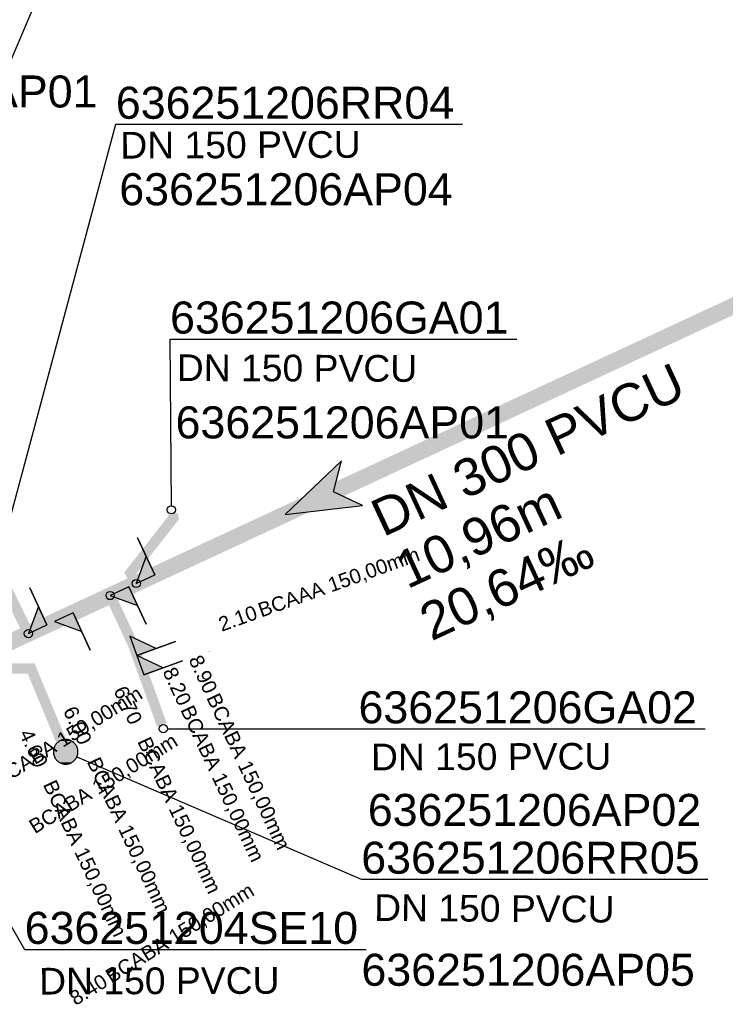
# Model space of a CAD drawing. Extents: x 356718 to 357658, y 5762241 to 5762615.
# Tile 19 of 157: x 356948 to 356965, y 5762361 to 5762386. Entities that reach past the tile are written whole.
import ezdxf
from ezdxf.enums import TextEntityAlignment as Align

# ---------------------------------------------------------------- set-up
doc = ezdxf.new("R2010")
doc.units = 0
doc.header["$MEASUREMENT"] = 0
doc.linetypes.add('AUSGEZOGEN', pattern=[0])
doc.linetypes.add('STRICHPUNKT', pattern=[5, 2, -1, 1, -1])
doc.layers.get('0').update_dxf_attribs({"linetype": 'AUSGEZOGEN'})
for name, color, linetype, true_color in [('111_00131_Symbol', 7, 'AUSGEZOGEN', 0x000000), ('114_00133_Schachtnummer', 7, 'AUSGEZOGEN', 0x000000), ('114_10392_Schachtnummer', 7, 'AUSGEZOGEN', 0x000000), ('121_10376_Haltungen_Mischwasser', 6, 'STRICHPUNKT', 0xff00ff), ('121_10399_Haltungen_Mischwasser', 6, 'STRICHPUNKT', 0xff00ff), ('123_00048_Fliessrichtungspfeil', 7, 'AUSGEZOGEN', 0x000000), ('124_10395_Standard1', 7, 'AUSGEZOGEN', 0x000000), ('124_10626_Standard__Laenge____1', 7, 'AUSGEZOGEN', 0x000000), ('141_10677_Stutzen__alle__aus_DW', 7, 'AUSGEZOGEN', 0x000000), ('141_10868_Stutzen__141_', 7, 'AUSGEZOGEN', 0x000000)]:
    doc.layers.add(name, color=color, linetype=linetype, true_color=true_color)
doc.styles.add('ARIAL', font='arial.ttf', dxfattribs={"height": 1.5})
doc.styles.get("Standard").update_dxf_attribs({"font": 'arial.ttf', "height": 1})

# ---------------------------------------------------------------- blocks, each defined once
blk = doc.blocks.new('RR')
at = {"color": 0, "linetype": 'AUSGEZOGEN'}
blk.add_lwpolyline([(0.3, 0), (0.3, 0.013), (0.299, 0.025), (0.298, 0.038), (0.296, 0.05), (0.293, 0.063), (0.29, 0.075), (0.287, 0.087), (0.283, 0.099), (0.279, 0.111), (0.274, 0.123), (0.268, 0.134), (0.262, 0.145), (0.256, 0.156), (0.249, 0.167), (0.242, 0.177), (0.234, 0.187), (0.226, 0.197), (0.218, 0.206), (0.209, 0.215), (0.199, 0.224), (0.19, 0.232), (0.18, 0.24), (0.17, 0.247), (0.159, 0.254), (0.148, 0.261), (0.137, 0.267), (0.126, 0.272), (0.114, 0.277), (0.102, 0.282), (0.09, 0.286), (0.078, 0.29), (0.066, 0.293), (0.053, 0.295), (0.041, 0.297), (0.028, 0.299), (0.016, 0.3), (0.003, 0.3), (-0.009, 0.3), (-0.022, 0.299), (-0.035, 0.298), (-0.047, 0.296), (-0.06, 0.294), (-0.072, 0.291), (-0.084, 0.288), (-0.096, 0.284), (-0.108, 0.28), (-0.12, 0.275), (-0.131, 0.27), (-0.143, 0.264), (-0.154, 0.258), (-0.164, 0.251), (-0.175, 0.244), (-0.185, 0.236), (-0.195, 0.228), (-0.204, 0.22), (-0.213, 0.211), (-0.222, 0.202), (-0.23, 0.192), (-0.238, 0.182), (-0.246, 0.172), (-0.253, 0.162), (-0.259, 0.151), (-0.265, 0.14), (-0.271, 0.129), (-0.276, 0.117), (-0.281, 0.105), (-0.285, 0.093), (-0.289, 0.081), (-0.292, 0.069), (-0.295, 0.057), (-0.297, 0.044), (-0.298, 0.032), (-0.299, 0.019), (-0.3, 0.006), (-0.3, -0.006), (-0.299, -0.019), (-0.298, -0.032), (-0.297, -0.044), (-0.295, -0.057), (-0.292, -0.069), (-0.289, -0.081), (-0.285, -0.093), (-0.281, -0.105), (-0.276, -0.117), (-0.271, -0.129), (-0.265, -0.14), (-0.259, -0.151), (-0.253, -0.162), (-0.246, -0.172), (-0.238, -0.182), (-0.23, -0.192), (-0.222, -0.202), (-0.213, -0.211), (-0.204, -0.22), (-0.195, -0.228), (-0.185, -0.236), (-0.175, -0.244), (-0.164, -0.251), (-0.154, -0.258), (-0.143, -0.264), (-0.131, -0.27), (-0.12, -0.275), (-0.108, -0.28), (-0.096, -0.284), (-0.084, -0.288), (-0.072, -0.291), (-0.06, -0.294), (-0.047, -0.296), (-0.035, -0.298), (-0.022, -0.299), (-0.009, -0.3), (0.003, -0.3), (0.016, -0.3), (0.028, -0.299), (0.041, -0.297), (0.053, -0.295), (0.066, -0.293), (0.078, -0.29), (0.09, -0.286), (0.102, -0.282), (0.114, -0.277), (0.126, -0.272), (0.137, -0.267), (0.148, -0.261), (0.159, -0.254), (0.17, -0.247), (0.18, -0.24), (0.19, -0.232), (0.199, -0.224), (0.209, -0.215), (0.218, -0.206), (0.226, -0.197), (0.234, -0.187), (0.242, -0.177), (0.249, -0.167), (0.256, -0.156), (0.262, -0.145), (0.268, -0.134), (0.274, -0.123), (0.279, -0.111), (0.283, -0.099), (0.287, -0.087), (0.29, -0.075), (0.293, -0.063), (0.296, -0.05), (0.298, -0.038), (0.299, -0.025), (0.3, -0.013), (0.3, 0), (0.3, 0)], close=True, dxfattribs=at)
blk.add_lwpolyline([(0.3, 0), (0.3, 0.013), (0.299, 0.025), (0.298, 0.038), (0.296, 0.05), (0.293, 0.063), (0.29, 0.075), (0.287, 0.087), (0.283, 0.099), (0.279, 0.111), (0.274, 0.123), (0.268, 0.134), (0.262, 0.145), (0.256, 0.156), (0.249, 0.167), (0.242, 0.177), (0.234, 0.187), (0.226, 0.197), (0.218, 0.206), (0.209, 0.215), (0.199, 0.224), (0.19, 0.232), (0.18, 0.24), (0.17, 0.247), (0.159, 0.254), (0.148, 0.261), (0.137, 0.267), (0.126, 0.272), (0.114, 0.277), (0.102, 0.282), (0.09, 0.286), (0.078, 0.29), (0.066, 0.293), (0.053, 0.295), (0.041, 0.297), (0.028, 0.299), (0.016, 0.3), (0.003, 0.3), (-0.009, 0.3), (-0.022, 0.299), (-0.035, 0.298), (-0.047, 0.296), (-0.06, 0.294), (-0.072, 0.291), (-0.084, 0.288), (-0.096, 0.284), (-0.108, 0.28), (-0.12, 0.275), (-0.131, 0.27), (-0.143, 0.264), (-0.154, 0.258), (-0.164, 0.251), (-0.175, 0.244), (-0.185, 0.236), (-0.195, 0.228), (-0.204, 0.22), (-0.213, 0.211), (-0.222, 0.202), (-0.23, 0.192), (-0.238, 0.182), (-0.246, 0.172), (-0.253, 0.162), (-0.259, 0.151), (-0.265, 0.14), (-0.271, 0.129), (-0.276, 0.117), (-0.281, 0.105), (-0.285, 0.093), (-0.289, 0.081), (-0.292, 0.069), (-0.295, 0.057), (-0.297, 0.044), (-0.298, 0.032), (-0.299, 0.019), (-0.3, 0.006), (-0.3, -0.006), (-0.299, -0.019), (-0.298, -0.032), (-0.297, -0.044), (-0.295, -0.057), (-0.292, -0.069), (-0.289, -0.081), (-0.285, -0.093), (-0.281, -0.105), (-0.276, -0.117), (-0.271, -0.129), (-0.265, -0.14), (-0.259, -0.151), (-0.253, -0.162), (-0.246, -0.172), (-0.238, -0.182), (-0.23, -0.192), (-0.222, -0.202), (-0.213, -0.211), (-0.204, -0.22), (-0.195, -0.228), (-0.185, -0.236), (-0.175, -0.244), (-0.164, -0.251), (-0.154, -0.258), (-0.143, -0.264), (-0.131, -0.27), (-0.12, -0.275), (-0.108, -0.28), (-0.096, -0.284), (-0.084, -0.288), (-0.072, -0.291), (-0.06, -0.294), (-0.047, -0.296), (-0.035, -0.298), (-0.022, -0.299), (-0.009, -0.3), (0.003, -0.3), (0.016, -0.3), (0.028, -0.299), (0.041, -0.297), (0.053, -0.295), (0.066, -0.293), (0.078, -0.29), (0.09, -0.286), (0.102, -0.282), (0.114, -0.277), (0.126, -0.272), (0.137, -0.267), (0.148, -0.261), (0.159, -0.254), (0.17, -0.247), (0.18, -0.24), (0.19, -0.232), (0.199, -0.224), (0.209, -0.215), (0.218, -0.206), (0.226, -0.197), (0.234, -0.187), (0.242, -0.177), (0.249, -0.167), (0.256, -0.156), (0.262, -0.145), (0.268, -0.134), (0.274, -0.123), (0.279, -0.111), (0.283, -0.099), (0.287, -0.087), (0.29, -0.075), (0.293, -0.063), (0.296, -0.05), (0.298, -0.038), (0.299, -0.025), (0.3, -0.013), (0.3, 0), (0.3, 0)], close=True, dxfattribs=at)
at = {"color": 0}
for points in [[(-0.18, 0.24), (0.18, 0.24), (-0.175, 0.244)], [(-0.18, 0.24), (0.18, 0.24), (-0.175, 0.244)], [(-0.175, 0.244), (0.175, 0.244), (-0.169, 0.247)], [(-0.175, 0.244), (0.175, 0.244), (-0.169, 0.247)], [(0.18, 0.24), (-0.175, 0.244), (0.175, 0.244)], [(0.18, 0.24), (-0.175, 0.244), (0.175, 0.244)], [(-0.169, 0.247), (0.17, 0.247), (-0.164, 0.251)], [(-0.169, 0.247), (0.17, 0.247), (-0.164, 0.251)], [(0.175, 0.244), (-0.169, 0.247), (0.17, 0.247)], [(0.175, 0.244), (-0.169, 0.247), (0.17, 0.247)], [(-0.164, 0.251), (0.164, 0.251), (-0.159, 0.254)], [(-0.164, 0.251), (0.164, 0.251), (-0.159, 0.254)], [(0.17, 0.247), (-0.164, 0.251), (0.164, 0.251)], [(0.17, 0.247), (-0.164, 0.251), (0.164, 0.251)], [(-0.159, 0.254), (0.159, 0.254), (-0.154, 0.258)], [(-0.159, 0.254), (0.159, 0.254), (-0.154, 0.258)], [(0.164, 0.251), (-0.159, 0.254), (0.159, 0.254)], [(0.164, 0.251), (-0.159, 0.254), (0.159, 0.254)], [(-0.154, 0.258), (0.154, 0.258), (-0.148, 0.261)], [(-0.154, 0.258), (0.154, 0.258), (-0.148, 0.261)], [(0.159, 0.254), (-0.154, 0.258), (0.154, 0.258)], [(0.159, 0.254), (-0.154, 0.258), (0.154, 0.258)], [(-0.148, 0.261), (0.148, 0.261), (-0.143, 0.264)], [(-0.148, 0.261), (0.148, 0.261), (-0.143, 0.264)], [(0.154, 0.258), (-0.148, 0.261), (0.148, 0.261)], [(0.154, 0.258), (-0.148, 0.261), (0.148, 0.261)], [(-0.143, 0.264), (0.142, 0.264), (-0.137, 0.267)], [(-0.143, 0.264), (0.142, 0.264), (-0.137, 0.267)], [(0.148, 0.261), (-0.143, 0.264), (0.142, 0.264)], [(0.148, 0.261), (-0.143, 0.264), (0.142, 0.264)], [(-0.137, 0.267), (0.137, 0.267), (-0.131, 0.27)], [(-0.137, 0.267), (0.137, 0.267), (-0.131, 0.27)], [(0.142, 0.264), (-0.137, 0.267), (0.137, 0.267)], [(0.142, 0.264), (-0.137, 0.267), (0.137, 0.267)], [(-0.131, 0.27), (0.131, 0.27), (-0.126, 0.272)], [(-0.131, 0.27), (0.131, 0.27), (-0.126, 0.272)], [(0.137, 0.267), (-0.131, 0.27), (0.131, 0.27)], [(0.137, 0.267), (-0.131, 0.27), (0.131, 0.27)], [(-0.126, 0.272), (0.126, 0.272), (-0.12, 0.275)], [(-0.126, 0.272), (0.126, 0.272), (-0.12, 0.275)], [(0.131, 0.27), (-0.126, 0.272), (0.126, 0.272)], [(0.131, 0.27), (-0.126, 0.272), (0.126, 0.272)], [(-0.12, 0.275), (0.12, 0.275), (-0.114, 0.277)], [(-0.12, 0.275), (0.12, 0.275), (-0.114, 0.277)], [(0.126, 0.272), (-0.12, 0.275), (0.12, 0.275)], [(0.126, 0.272), (-0.12, 0.275), (0.12, 0.275)], [(-0.114, 0.277), (0.114, 0.277), (-0.108, 0.28)], [(-0.114, 0.277), (0.114, 0.277), (-0.108, 0.28)], [(0.12, 0.275), (-0.114, 0.277), (0.114, 0.277)], [(0.12, 0.275), (-0.114, 0.277), (0.114, 0.277)], [(-0.108, 0.28), (0.108, 0.28), (-0.102, 0.282)], [(-0.108, 0.28), (0.108, 0.28), (-0.102, 0.282)], [(0.114, 0.277), (-0.108, 0.28), (0.108, 0.28)], [(0.114, 0.277), (-0.108, 0.28), (0.108, 0.28)], [(-0.102, 0.282), (0.102, 0.282), (-0.096, 0.284)], [(-0.102, 0.282), (0.102, 0.282), (-0.096, 0.284)], [(0.108, 0.28), (-0.102, 0.282), (0.102, 0.282)], [(0.108, 0.28), (-0.102, 0.282), (0.102, 0.282)], [(-0.096, 0.284), (0.096, 0.284), (-0.09, 0.286)], [(-0.096, 0.284), (0.096, 0.284), (-0.09, 0.286)], [(0.102, 0.282), (-0.096, 0.284), (0.096, 0.284)], [(0.102, 0.282), (-0.096, 0.284), (0.096, 0.284)], [(-0.09, 0.286), (0.09, 0.286), (-0.084, 0.288)], [(-0.09, 0.286), (0.09, 0.286), (-0.084, 0.288)], [(0.096, 0.284), (-0.09, 0.286), (0.09, 0.286)], [(0.096, 0.284), (-0.09, 0.286), (0.09, 0.286)], [(-0.084, 0.288), (0.084, 0.288), (-0.078, 0.29)], [(-0.084, 0.288), (0.084, 0.288), (-0.078, 0.29)], [(0.09, 0.286), (-0.084, 0.288), (0.084, 0.288)], [(0.09, 0.286), (-0.084, 0.288), (0.084, 0.288)], [(-0.078, 0.29), (0.078, 0.29), (-0.072, 0.291)], [(-0.078, 0.29), (0.078, 0.29), (-0.072, 0.291)], [(0.084, 0.288), (-0.078, 0.29), (0.078, 0.29)], [(0.084, 0.288), (-0.078, 0.29), (0.078, 0.29)], [(-0.072, 0.291), (0.072, 0.291), (-0.066, 0.293)], [(-0.072, 0.291), (0.072, 0.291), (-0.066, 0.293)], [(0.078, 0.29), (-0.072, 0.291), (0.072, 0.291)], [(0.078, 0.29), (-0.072, 0.291), (0.072, 0.291)], [(-0.066, 0.293), (0.066, 0.293), (-0.06, 0.294)], [(-0.066, 0.293), (0.066, 0.293), (-0.06, 0.294)], [(0.072, 0.291), (-0.066, 0.293), (0.066, 0.293)], [(0.072, 0.291), (-0.066, 0.293), (0.066, 0.293)], [(-0.06, 0.294), (0.059, 0.294), (-0.053, 0.295)], [(-0.06, 0.294), (0.059, 0.294), (-0.053, 0.295)], [(0.066, 0.293), (-0.06, 0.294), (0.059, 0.294)], [(0.066, 0.293), (-0.06, 0.294), (0.059, 0.294)], [(-0.053, 0.295), (0.053, 0.295), (-0.047, 0.296)], [(-0.053, 0.295), (0.053, 0.295), (-0.047, 0.296)], [(0.059, 0.294), (-0.053, 0.295), (0.053, 0.295)], [(0.059, 0.294), (-0.053, 0.295), (0.053, 0.295)], [(-0.047, 0.296), (0.047, 0.296), (-0.04, 0.297)], [(-0.047, 0.296), (0.047, 0.296), (-0.04, 0.297)], [(0.053, 0.295), (-0.047, 0.296), (0.047, 0.296)], [(0.053, 0.295), (-0.047, 0.296), (0.047, 0.296)], [(-0.04, 0.297), (0.041, 0.297), (-0.035, 0.298)], [(-0.04, 0.297), (0.041, 0.297), (-0.035, 0.298)], [(0.047, 0.296), (-0.04, 0.297), (0.041, 0.297)], [(0.047, 0.296), (-0.04, 0.297), (0.041, 0.297)], [(-0.035, 0.298), (0.034, 0.298), (-0.028, 0.299)], [(-0.035, 0.298), (0.034, 0.298), (-0.028, 0.299)], [(0.041, 0.297), (-0.035, 0.298), (0.034, 0.298)], [(0.041, 0.297), (-0.035, 0.298), (0.034, 0.298)], [(0.034, 0.298), (-0.028, 0.299), (0.028, 0.299)], [(-0.028, 0.299), (0.028, 0.299), (-0.022, 0.299)], [(0.034, 0.298), (-0.028, 0.299), (0.028, 0.299)], [(-0.028, 0.299), (0.028, 0.299), (-0.022, 0.299)], [(-0.022, 0.299), (0.021, 0.299), (-0.015, 0.3)], [(-0.022, 0.299), (0.021, 0.299), (-0.015, 0.3)], [(0.028, 0.299), (-0.022, 0.299), (0.021, 0.299)], [(0.028, 0.299), (-0.022, 0.299), (0.021, 0.299)], [(0.021, 0.299), (-0.015, 0.3), (0.016, 0.3)], [(-0.015, 0.3), (0.016, 0.3), (-0.009, 0.3)], [(0.021, 0.299), (-0.015, 0.3), (0.016, 0.3)], [(-0.015, 0.3), (0.016, 0.3), (-0.009, 0.3)], [(0.016, 0.3), (-0.009, 0.3), (0.007, 0.3)], [(-0.009, 0.3), (0.007, 0.3), (0.003, 0.3)], [(0.016, 0.3), (-0.009, 0.3), (0.007, 0.3)], [(-0.009, 0.3), (0.007, 0.3), (0.003, 0.3)], [(-0.3, 0.013), (0.3, 0.013), (-0.299, 0.019)], [(-0.3, 0.013), (0.3, 0.013), (-0.299, 0.019)], [(-0.3, 0.006), (0.3, 0.006), (-0.3, 0.013)], [(0.3, 0.006), (-0.3, 0.013), (0.3, 0.013)], [(-0.3, 0.006), (0.3, 0.006), (-0.3, 0.013)], [(0.3, 0.006), (-0.3, 0.013), (0.3, 0.013)], [(-0.3, 0), (0.3, 0), (-0.3, 0.006)], [(0.3, 0), (-0.3, 0.006), (0.3, 0.006)], [(-0.3, 0), (0.3, 0), (-0.3, 0.006)], [(0.3, 0), (-0.3, 0.006), (0.3, 0.006)], [(0.3, -0.006), (-0.3, -0.006), (0.3, 0)], [(-0.3, -0.006), (0.3, 0), (-0.3, 0)], [(0.3, -0.006), (-0.3, -0.006), (0.3, 0)], [(-0.3, -0.006), (0.3, 0), (-0.3, 0)], [(-0.299, 0.025), (0.299, 0.025), (-0.298, 0.032)], [(-0.299, 0.025), (0.299, 0.025), (-0.298, 0.032)], [(-0.299, 0.019), (0.299, 0.019), (-0.299, 0.025)], [(0.299, 0.019), (-0.299, 0.025), (0.299, 0.025)], [(-0.299, 0.019), (0.299, 0.019), (-0.299, 0.025)], [(0.299, 0.019), (-0.299, 0.025), (0.299, 0.025)], [(0.3, 0.013), (-0.299, 0.019), (0.299, 0.019)], [(0.3, 0.013), (-0.299, 0.019), (0.299, 0.019)], [(-0.298, 0.038), (0.298, 0.038), (-0.297, 0.044)], [(-0.298, 0.038), (0.298, 0.038), (-0.297, 0.044)], [(-0.298, 0.032), (0.298, 0.032), (-0.298, 0.038)], [(0.298, 0.032), (-0.298, 0.038), (0.298, 0.038)], [(-0.298, 0.032), (0.298, 0.032), (-0.298, 0.038)], [(0.298, 0.032), (-0.298, 0.038), (0.298, 0.038)], [(0.299, 0.025), (-0.298, 0.032), (0.298, 0.032)], [(0.299, 0.025), (-0.298, 0.032), (0.298, 0.032)], [(-0.297, 0.044), (0.297, 0.044), (-0.296, 0.05)], [(-0.297, 0.044), (0.297, 0.044), (-0.296, 0.05)], [(0.298, 0.038), (-0.297, 0.044), (0.297, 0.044)], [(0.298, 0.038), (-0.297, 0.044), (0.297, 0.044)], [(-0.296, 0.05), (0.296, 0.05), (-0.295, 0.057)], [(-0.296, 0.05), (0.296, 0.05), (-0.295, 0.057)], [(0.297, 0.044), (-0.296, 0.05), (0.296, 0.05)], [(0.297, 0.044), (-0.296, 0.05), (0.296, 0.05)], [(-0.295, 0.057), (0.295, 0.057), (-0.293, 0.063)], [(-0.295, 0.057), (0.295, 0.057), (-0.293, 0.063)], [(0.296, 0.05), (-0.295, 0.057), (0.295, 0.057)], [(0.296, 0.05), (-0.295, 0.057), (0.295, 0.057)], [(-0.293, 0.063), (0.293, 0.063), (-0.292, 0.069)], [(-0.293, 0.063), (0.293, 0.063), (-0.292, 0.069)], [(0.295, 0.057), (-0.293, 0.063), (0.293, 0.063)], [(0.295, 0.057), (-0.293, 0.063), (0.293, 0.063)], [(-0.292, 0.069), (0.292, 0.069), (-0.29, 0.075)], [(-0.292, 0.069), (0.292, 0.069), (-0.29, 0.075)], [(0.293, 0.063), (-0.292, 0.069), (0.292, 0.069)], [(0.293, 0.063), (-0.292, 0.069), (0.292, 0.069)], [(-0.29, 0.075), (0.29, 0.075), (-0.289, 0.081)], [(-0.29, 0.075), (0.29, 0.075), (-0.289, 0.081)], [(0.292, 0.069), (-0.29, 0.075), (0.29, 0.075)], [(0.292, 0.069), (-0.29, 0.075), (0.29, 0.075)], [(-0.289, 0.081), (0.289, 0.081), (-0.287, 0.087)], [(-0.289, 0.081), (0.289, 0.081), (-0.287, 0.087)], [(0.29, 0.075), (-0.289, 0.081), (0.289, 0.081)], [(0.29, 0.075), (-0.289, 0.081), (0.289, 0.081)], [(-0.287, 0.087), (0.287, 0.087), (-0.285, 0.093)], [(-0.287, 0.087), (0.287, 0.087), (-0.285, 0.093)], [(0.289, 0.081), (-0.287, 0.087), (0.287, 0.087)], [(0.289, 0.081), (-0.287, 0.087), (0.287, 0.087)], [(-0.285, 0.093), (0.285, 0.093), (-0.283, 0.099)], [(-0.285, 0.093), (0.285, 0.093), (-0.283, 0.099)], [(0.287, 0.087), (-0.285, 0.093), (0.285, 0.093)], [(0.287, 0.087), (-0.285, 0.093), (0.285, 0.093)], [(-0.283, 0.099), (0.283, 0.099), (-0.281, 0.105)], [(-0.283, 0.099), (0.283, 0.099), (-0.281, 0.105)], [(0.285, 0.093), (-0.283, 0.099), (0.283, 0.099)], [(0.285, 0.093), (-0.283, 0.099), (0.283, 0.099)], [(-0.281, 0.105), (0.281, 0.105), (-0.279, 0.111)], [(-0.281, 0.105), (0.281, 0.105), (-0.279, 0.111)], [(0.283, 0.099), (-0.281, 0.105), (0.281, 0.105)], [(0.283, 0.099), (-0.281, 0.105), (0.281, 0.105)], [(-0.279, 0.111), (0.279, 0.111), (-0.276, 0.117)], [(-0.279, 0.111), (0.279, 0.111), (-0.276, 0.117)], [(0.281, 0.105), (-0.279, 0.111), (0.279, 0.111)], [(0.281, 0.105), (-0.279, 0.111), (0.279, 0.111)], [(-0.276, 0.117), (0.276, 0.117), (-0.274, 0.123)], [(-0.276, 0.117), (0.276, 0.117), (-0.274, 0.123)], [(0.279, 0.111), (-0.276, 0.117), (0.276, 0.117)], [(0.279, 0.111), (-0.276, 0.117), (0.276, 0.117)], [(-0.274, 0.123), (0.274, 0.123), (-0.271, 0.129)], [(-0.274, 0.123), (0.274, 0.123), (-0.271, 0.129)], [(0.276, 0.117), (-0.274, 0.123), (0.274, 0.123)], [(0.276, 0.117), (-0.274, 0.123), (0.274, 0.123)], [(-0.271, 0.129), (0.271, 0.129), (-0.268, 0.134)], [(-0.271, 0.129), (0.271, 0.129), (-0.268, 0.134)], [(0.274, 0.123), (-0.271, 0.129), (0.271, 0.129)], [(0.274, 0.123), (-0.271, 0.129), (0.271, 0.129)], [(-0.268, 0.134), (0.268, 0.134), (-0.265, 0.14)], [(-0.268, 0.134), (0.268, 0.134), (-0.265, 0.14)], [(0.271, 0.129), (-0.268, 0.134), (0.268, 0.134)], [(0.271, 0.129), (-0.268, 0.134), (0.268, 0.134)], [(-0.265, 0.14), (0.265, 0.14), (-0.262, 0.145)], [(-0.265, 0.14), (0.265, 0.14), (-0.262, 0.145)], [(0.268, 0.134), (-0.265, 0.14), (0.265, 0.14)], [(0.268, 0.134), (-0.265, 0.14), (0.265, 0.14)], [(-0.262, 0.145), (0.262, 0.145), (-0.259, 0.151)], [(-0.262, 0.145), (0.262, 0.145), (-0.259, 0.151)], [(0.265, 0.14), (-0.262, 0.145), (0.262, 0.145)], [(0.265, 0.14), (-0.262, 0.145), (0.262, 0.145)], [(-0.259, 0.151), (0.259, 0.151), (-0.256, 0.156)], [(-0.259, 0.151), (0.259, 0.151), (-0.256, 0.156)], [(0.262, 0.145), (-0.259, 0.151), (0.259, 0.151)], [(0.262, 0.145), (-0.259, 0.151), (0.259, 0.151)], [(-0.256, 0.156), (0.256, 0.156), (-0.253, 0.162)], [(-0.256, 0.156), (0.256, 0.156), (-0.253, 0.162)], [(0.259, 0.151), (-0.256, 0.156), (0.256, 0.156)], [(0.259, 0.151), (-0.256, 0.156), (0.256, 0.156)], [(-0.253, 0.162), (0.253, 0.162), (-0.249, 0.167)], [(-0.253, 0.162), (0.253, 0.162), (-0.249, 0.167)], [(0.256, 0.156), (-0.253, 0.162), (0.253, 0.162)], [(0.256, 0.156), (-0.253, 0.162), (0.253, 0.162)], [(-0.249, 0.167), (0.249, 0.167), (-0.246, 0.172)], [(-0.249, 0.167), (0.249, 0.167), (-0.246, 0.172)], [(0.253, 0.162), (-0.249, 0.167), (0.249, 0.167)], [(0.253, 0.162), (-0.249, 0.167), (0.249, 0.167)], [(-0.246, 0.172), (0.246, 0.172), (-0.242, 0.177)], [(-0.246, 0.172), (0.246, 0.172), (-0.242, 0.177)], [(0.249, 0.167), (-0.246, 0.172), (0.246, 0.172)], [(0.249, 0.167), (-0.246, 0.172), (0.246, 0.172)], [(-0.242, 0.177), (0.242, 0.177), (-0.238, 0.182)], [(-0.242, 0.177), (0.242, 0.177), (-0.238, 0.182)], [(0.246, 0.172), (-0.242, 0.177), (0.242, 0.177)], [(0.246, 0.172), (-0.242, 0.177), (0.242, 0.177)], [(-0.238, 0.182), (0.238, 0.182), (-0.234, 0.187)], [(-0.238, 0.182), (0.238, 0.182), (-0.234, 0.187)], [(0.242, 0.177), (-0.238, 0.182), (0.238, 0.182)], [(0.242, 0.177), (-0.238, 0.182), (0.238, 0.182)], [(-0.234, 0.187), (0.234, 0.187), (-0.23, 0.192)], [(-0.234, 0.187), (0.234, 0.187), (-0.23, 0.192)], [(0.238, 0.182), (-0.234, 0.187), (0.234, 0.187)], [(0.238, 0.182), (-0.234, 0.187), (0.234, 0.187)], [(-0.23, 0.192), (0.23, 0.192), (-0.226, 0.197)], [(-0.23, 0.192), (0.23, 0.192), (-0.226, 0.197)], [(0.234, 0.187), (-0.23, 0.192), (0.23, 0.192)], [(0.234, 0.187), (-0.23, 0.192), (0.23, 0.192)], [(-0.226, 0.197), (0.226, 0.197), (-0.222, 0.202)], [(-0.226, 0.197), (0.226, 0.197), (-0.222, 0.202)], [(0.23, 0.192), (-0.226, 0.197), (0.226, 0.197)], [(0.23, 0.192), (-0.226, 0.197), (0.226, 0.197)], [(-0.222, 0.202), (0.222, 0.202), (-0.218, 0.206)], [(-0.222, 0.202), (0.222, 0.202), (-0.218, 0.206)], [(0.226, 0.197), (-0.222, 0.202), (0.222, 0.202)], [(0.226, 0.197), (-0.222, 0.202), (0.222, 0.202)], [(-0.218, 0.206), (0.218, 0.206), (-0.213, 0.211)], [(-0.218, 0.206), (0.218, 0.206), (-0.213, 0.211)], [(0.222, 0.202), (-0.218, 0.206), (0.218, 0.206)], [(0.222, 0.202), (-0.218, 0.206), (0.218, 0.206)], [(-0.213, 0.211), (0.213, 0.211), (-0.209, 0.215)], [(-0.213, 0.211), (0.213, 0.211), (-0.209, 0.215)], [(0.218, 0.206), (-0.213, 0.211), (0.213, 0.211)], [(0.218, 0.206), (-0.213, 0.211), (0.213, 0.211)], [(-0.209, 0.215), (0.209, 0.215), (-0.204, 0.22)], [(-0.209, 0.215), (0.209, 0.215), (-0.204, 0.22)], [(0.213, 0.211), (-0.209, 0.215), (0.209, 0.215)], [(0.213, 0.211), (-0.209, 0.215), (0.209, 0.215)], [(-0.204, 0.22), (0.204, 0.22), (-0.199, 0.224)], [(-0.204, 0.22), (0.204, 0.22), (-0.199, 0.224)], [(0.209, 0.215), (-0.204, 0.22), (0.204, 0.22)], [(0.209, 0.215), (-0.204, 0.22), (0.204, 0.22)], [(-0.199, 0.224), (0.199, 0.224), (-0.195, 0.228)], [(-0.199, 0.224), (0.199, 0.224), (-0.195, 0.228)], [(0.204, 0.22), (-0.199, 0.224), (0.199, 0.224)], [(0.204, 0.22), (-0.199, 0.224), (0.199, 0.224)], [(-0.195, 0.228), (0.195, 0.228), (-0.19, 0.232)], [(-0.195, 0.228), (0.195, 0.228), (-0.19, 0.232)], [(0.199, 0.224), (-0.195, 0.228), (0.195, 0.228)], [(0.199, 0.224), (-0.195, 0.228), (0.195, 0.228)], [(-0.19, 0.232), (0.19, 0.232), (-0.185, 0.236)], [(-0.19, 0.232), (0.19, 0.232), (-0.185, 0.236)], [(0.195, 0.228), (-0.19, 0.232), (0.19, 0.232)], [(0.195, 0.228), (-0.19, 0.232), (0.19, 0.232)], [(-0.185, 0.236), (0.185, 0.236), (-0.18, 0.24)], [(-0.185, 0.236), (0.185, 0.236), (-0.18, 0.24)], [(0.19, 0.232), (-0.185, 0.236), (0.185, 0.236)], [(0.19, 0.232), (-0.185, 0.236), (0.185, 0.236)], [(0.185, 0.236), (-0.18, 0.24), (0.18, 0.24)], [(0.185, 0.236), (-0.18, 0.24), (0.18, 0.24)], [(0.3, 0), (0.3, 0), (0.3, 0)], [(0.3, 0), (0.3, 0), (0.3, 0)], [(0.3, 0), (0.3, 0), (0.3, 0)], [(0.3, 0), (0.3, 0), (0.3, 0)], [(0.3, -0.013), (-0.3, -0.013), (0.3, -0.006)], [(-0.3, -0.013), (0.3, -0.006), (-0.3, -0.006)], [(0.3, -0.013), (-0.3, -0.013), (0.3, -0.006)], [(-0.3, -0.013), (0.3, -0.006), (-0.3, -0.006)], [(-0.299, -0.019), (0.3, -0.013), (-0.3, -0.013)], [(-0.299, -0.019), (0.3, -0.013), (-0.3, -0.013)], [(0.299, -0.019), (-0.299, -0.019), (0.3, -0.013)], [(0.299, -0.019), (-0.299, -0.019), (0.3, -0.013)], [(0.299, -0.025), (-0.299, -0.025), (0.299, -0.019)], [(-0.299, -0.025), (0.299, -0.019), (-0.299, -0.019)], [(0.299, -0.025), (-0.299, -0.025), (0.299, -0.019)], [(-0.299, -0.025), (0.299, -0.019), (-0.299, -0.019)], [(-0.298, -0.032), (0.299, -0.025), (-0.299, -0.025)], [(-0.298, -0.032), (0.299, -0.025), (-0.299, -0.025)], [(0.298, -0.032), (-0.298, -0.032), (0.299, -0.025)], [(0.298, -0.032), (-0.298, -0.032), (0.299, -0.025)], [(0.298, -0.038), (-0.298, -0.038), (0.298, -0.032)], [(-0.298, -0.038), (0.298, -0.032), (-0.298, -0.032)], [(0.298, -0.038), (-0.298, -0.038), (0.298, -0.032)], [(-0.298, -0.038), (0.298, -0.032), (-0.298, -0.032)], [(-0.297, -0.044), (0.298, -0.038), (-0.298, -0.038)], [(-0.297, -0.044), (0.298, -0.038), (-0.298, -0.038)], [(0.297, -0.044), (-0.297, -0.044), (0.298, -0.038)], [(0.297, -0.044), (-0.297, -0.044), (0.298, -0.038)], [(-0.296, -0.05), (0.297, -0.044), (-0.297, -0.044)], [(-0.296, -0.05), (0.297, -0.044), (-0.297, -0.044)], [(0.296, -0.05), (-0.296, -0.05), (0.297, -0.044)], [(0.296, -0.05), (-0.296, -0.05), (0.297, -0.044)], [(-0.295, -0.057), (0.296, -0.05), (-0.296, -0.05)], [(-0.295, -0.057), (0.296, -0.05), (-0.296, -0.05)], [(0.295, -0.057), (-0.295, -0.057), (0.296, -0.05)], [(0.295, -0.057), (-0.295, -0.057), (0.296, -0.05)], [(-0.293, -0.063), (0.295, -0.057), (-0.295, -0.057)], [(-0.293, -0.063), (0.295, -0.057), (-0.295, -0.057)], [(0.293, -0.063), (-0.293, -0.063), (0.295, -0.057)], [(0.293, -0.063), (-0.293, -0.063), (0.295, -0.057)], [(-0.292, -0.069), (0.293, -0.063), (-0.293, -0.063)], [(-0.292, -0.069), (0.293, -0.063), (-0.293, -0.063)], [(0.292, -0.069), (-0.292, -0.069), (0.293, -0.063)], [(0.292, -0.069), (-0.292, -0.069), (0.293, -0.063)], [(-0.29, -0.075), (0.292, -0.069), (-0.292, -0.069)], [(-0.29, -0.075), (0.292, -0.069), (-0.292, -0.069)], [(0.29, -0.075), (-0.29, -0.075), (0.292, -0.069)], [(0.29, -0.075), (-0.29, -0.075), (0.292, -0.069)], [(-0.289, -0.081), (0.29, -0.075), (-0.29, -0.075)], [(-0.289, -0.081), (0.29, -0.075), (-0.29, -0.075)], [(0.289, -0.081), (-0.289, -0.081), (0.29, -0.075)], [(0.289, -0.081), (-0.289, -0.081), (0.29, -0.075)], [(-0.287, -0.087), (0.289, -0.081), (-0.289, -0.081)], [(-0.287, -0.087), (0.289, -0.081), (-0.289, -0.081)], [(0.287, -0.087), (-0.287, -0.087), (0.289, -0.081)], [(0.287, -0.087), (-0.287, -0.087), (0.289, -0.081)], [(-0.285, -0.093), (0.287, -0.087), (-0.287, -0.087)], [(-0.285, -0.093), (0.287, -0.087), (-0.287, -0.087)], [(0.285, -0.093), (-0.285, -0.093), (0.287, -0.087)], [(0.285, -0.093), (-0.285, -0.093), (0.287, -0.087)], [(-0.283, -0.099), (0.285, -0.093), (-0.285, -0.093)], [(-0.283, -0.099), (0.285, -0.093), (-0.285, -0.093)], [(0.283, -0.099), (-0.283, -0.099), (0.285, -0.093)], [(0.283, -0.099), (-0.283, -0.099), (0.285, -0.093)], [(-0.281, -0.105), (0.283, -0.099), (-0.283, -0.099)], [(-0.281, -0.105), (0.283, -0.099), (-0.283, -0.099)], [(0.281, -0.105), (-0.281, -0.105), (0.283, -0.099)], [(0.281, -0.105), (-0.281, -0.105), (0.283, -0.099)], [(-0.279, -0.111), (0.281, -0.105), (-0.281, -0.105)], [(-0.279, -0.111), (0.281, -0.105), (-0.281, -0.105)], [(0.279, -0.111), (-0.279, -0.111), (0.281, -0.105)], [(0.279, -0.111), (-0.279, -0.111), (0.281, -0.105)], [(-0.276, -0.117), (0.279, -0.111), (-0.279, -0.111)], [(-0.276, -0.117), (0.279, -0.111), (-0.279, -0.111)], [(0.276, -0.117), (-0.276, -0.117), (0.279, -0.111)], [(0.276, -0.117), (-0.276, -0.117), (0.279, -0.111)], [(-0.274, -0.123), (0.276, -0.117), (-0.276, -0.117)], [(-0.274, -0.123), (0.276, -0.117), (-0.276, -0.117)], [(0.274, -0.123), (-0.274, -0.123), (0.276, -0.117)], [(0.274, -0.123), (-0.274, -0.123), (0.276, -0.117)], [(-0.271, -0.129), (0.274, -0.123), (-0.274, -0.123)], [(-0.271, -0.129), (0.274, -0.123), (-0.274, -0.123)], [(0.271, -0.129), (-0.271, -0.129), (0.274, -0.123)], [(0.271, -0.129), (-0.271, -0.129), (0.274, -0.123)], [(-0.268, -0.134), (0.271, -0.129), (-0.271, -0.129)], [(-0.268, -0.134), (0.271, -0.129), (-0.271, -0.129)], [(0.268, -0.134), (-0.268, -0.134), (0.271, -0.129)], [(0.268, -0.134), (-0.268, -0.134), (0.271, -0.129)], [(-0.265, -0.14), (0.268, -0.134), (-0.268, -0.134)], [(-0.265, -0.14), (0.268, -0.134), (-0.268, -0.134)], [(0.265, -0.14), (-0.265, -0.14), (0.268, -0.134)], [(0.265, -0.14), (-0.265, -0.14), (0.268, -0.134)], [(-0.262, -0.145), (0.265, -0.14), (-0.265, -0.14)], [(-0.262, -0.145), (0.265, -0.14), (-0.265, -0.14)], [(0.262, -0.145), (-0.262, -0.145), (0.265, -0.14)], [(0.262, -0.145), (-0.262, -0.145), (0.265, -0.14)], [(-0.259, -0.151), (0.262, -0.145), (-0.262, -0.145)], [(-0.259, -0.151), (0.262, -0.145), (-0.262, -0.145)], [(0.259, -0.151), (-0.259, -0.151), (0.262, -0.145)], [(0.259, -0.151), (-0.259, -0.151), (0.262, -0.145)], [(-0.256, -0.156), (0.259, -0.151), (-0.259, -0.151)], [(-0.256, -0.156), (0.259, -0.151), (-0.259, -0.151)], [(0.256, -0.156), (-0.256, -0.156), (0.259, -0.151)], [(0.256, -0.156), (-0.256, -0.156), (0.259, -0.151)], [(-0.253, -0.162), (0.256, -0.156), (-0.256, -0.156)], [(-0.253, -0.162), (0.256, -0.156), (-0.256, -0.156)], [(0.253, -0.162), (-0.253, -0.162), (0.256, -0.156)], [(0.253, -0.162), (-0.253, -0.162), (0.256, -0.156)], [(-0.249, -0.167), (0.253, -0.162), (-0.253, -0.162)], [(-0.249, -0.167), (0.253, -0.162), (-0.253, -0.162)], [(0.249, -0.167), (-0.249, -0.167), (0.253, -0.162)], [(0.249, -0.167), (-0.249, -0.167), (0.253, -0.162)], [(-0.246, -0.172), (0.249, -0.167), (-0.249, -0.167)], [(-0.246, -0.172), (0.249, -0.167), (-0.249, -0.167)], [(0.246, -0.172), (-0.246, -0.172), (0.249, -0.167)], [(0.246, -0.172), (-0.246, -0.172), (0.249, -0.167)], [(-0.242, -0.177), (0.246, -0.172), (-0.246, -0.172)], [(-0.242, -0.177), (0.246, -0.172), (-0.246, -0.172)], [(0.242, -0.177), (-0.242, -0.177), (0.246, -0.172)], [(0.242, -0.177), (-0.242, -0.177), (0.246, -0.172)], [(-0.238, -0.182), (0.242, -0.177), (-0.242, -0.177)], [(-0.238, -0.182), (0.242, -0.177), (-0.242, -0.177)], [(0.238, -0.182), (-0.238, -0.182), (0.242, -0.177)], [(0.238, -0.182), (-0.238, -0.182), (0.242, -0.177)], [(-0.234, -0.187), (0.238, -0.182), (-0.238, -0.182)], [(-0.234, -0.187), (0.238, -0.182), (-0.238, -0.182)], [(0.234, -0.187), (-0.234, -0.187), (0.238, -0.182)], [(0.234, -0.187), (-0.234, -0.187), (0.238, -0.182)], [(-0.23, -0.192), (0.234, -0.187), (-0.234, -0.187)], [(-0.23, -0.192), (0.234, -0.187), (-0.234, -0.187)], [(0.23, -0.192), (-0.23, -0.192), (0.234, -0.187)], [(0.23, -0.192), (-0.23, -0.192), (0.234, -0.187)], [(-0.226, -0.197), (0.23, -0.192), (-0.23, -0.192)], [(-0.226, -0.197), (0.23, -0.192), (-0.23, -0.192)], [(0.226, -0.197), (-0.226, -0.197), (0.23, -0.192)], [(0.226, -0.197), (-0.226, -0.197), (0.23, -0.192)], [(-0.222, -0.202), (0.226, -0.197), (-0.226, -0.197)], [(-0.222, -0.202), (0.226, -0.197), (-0.226, -0.197)], [(0.222, -0.202), (-0.222, -0.202), (0.226, -0.197)], [(0.222, -0.202), (-0.222, -0.202), (0.226, -0.197)], [(-0.218, -0.206), (0.222, -0.202), (-0.222, -0.202)], [(-0.218, -0.206), (0.222, -0.202), (-0.222, -0.202)], [(0.218, -0.206), (-0.218, -0.206), (0.222, -0.202)], [(0.218, -0.206), (-0.218, -0.206), (0.222, -0.202)], [(-0.213, -0.211), (0.218, -0.206), (-0.218, -0.206)], [(-0.213, -0.211), (0.218, -0.206), (-0.218, -0.206)], [(0.213, -0.211), (-0.213, -0.211), (0.218, -0.206)], [(0.213, -0.211), (-0.213, -0.211), (0.218, -0.206)], [(-0.209, -0.215), (0.213, -0.211), (-0.213, -0.211)], [(-0.209, -0.215), (0.213, -0.211), (-0.213, -0.211)], [(0.209, -0.215), (-0.209, -0.215), (0.213, -0.211)], [(0.209, -0.215), (-0.209, -0.215), (0.213, -0.211)], [(-0.204, -0.22), (0.209, -0.215), (-0.209, -0.215)], [(-0.204, -0.22), (0.209, -0.215), (-0.209, -0.215)], [(0.204, -0.22), (-0.204, -0.22), (0.209, -0.215)], [(0.204, -0.22), (-0.204, -0.22), (0.209, -0.215)], [(-0.199, -0.224), (0.204, -0.22), (-0.204, -0.22)], [(-0.199, -0.224), (0.204, -0.22), (-0.204, -0.22)], [(0.199, -0.224), (-0.199, -0.224), (0.204, -0.22)], [(0.199, -0.224), (-0.199, -0.224), (0.204, -0.22)], [(-0.195, -0.228), (0.199, -0.224), (-0.199, -0.224)], [(-0.195, -0.228), (0.199, -0.224), (-0.199, -0.224)], [(0.195, -0.228), (-0.195, -0.228), (0.199, -0.224)], [(0.195, -0.228), (-0.195, -0.228), (0.199, -0.224)], [(-0.19, -0.232), (0.195, -0.228), (-0.195, -0.228)], [(-0.19, -0.232), (0.195, -0.228), (-0.195, -0.228)], [(0.19, -0.232), (-0.19, -0.232), (0.195, -0.228)], [(0.19, -0.232), (-0.19, -0.232), (0.195, -0.228)], [(-0.185, -0.236), (0.19, -0.232), (-0.19, -0.232)], [(-0.185, -0.236), (0.19, -0.232), (-0.19, -0.232)], [(0.185, -0.236), (-0.185, -0.236), (0.19, -0.232)], [(0.185, -0.236), (-0.185, -0.236), (0.19, -0.232)], [(-0.18, -0.24), (0.185, -0.236), (-0.185, -0.236)], [(-0.18, -0.24), (0.185, -0.236), (-0.185, -0.236)], [(0.18, -0.24), (-0.18, -0.24), (0.185, -0.236)], [(0.18, -0.24), (-0.18, -0.24), (0.185, -0.236)], [(-0.175, -0.244), (0.18, -0.24), (-0.18, -0.24)], [(-0.175, -0.244), (0.18, -0.24), (-0.18, -0.24)], [(0.175, -0.244), (-0.175, -0.244), (0.18, -0.24)], [(0.175, -0.244), (-0.175, -0.244), (0.18, -0.24)], [(-0.169, -0.247), (0.175, -0.244), (-0.175, -0.244)], [(-0.169, -0.247), (0.175, -0.244), (-0.175, -0.244)], [(0.17, -0.247), (-0.169, -0.247), (0.175, -0.244)], [(0.17, -0.247), (-0.169, -0.247), (0.175, -0.244)], [(-0.164, -0.251), (0.17, -0.247), (-0.169, -0.247)], [(-0.164, -0.251), (0.17, -0.247), (-0.169, -0.247)], [(0.164, -0.251), (-0.164, -0.251), (0.17, -0.247)], [(0.164, -0.251), (-0.164, -0.251), (0.17, -0.247)], [(-0.159, -0.254), (0.164, -0.251), (-0.164, -0.251)], [(-0.159, -0.254), (0.164, -0.251), (-0.164, -0.251)], [(0.159, -0.254), (-0.159, -0.254), (0.164, -0.251)], [(0.159, -0.254), (-0.159, -0.254), (0.164, -0.251)], [(-0.154, -0.258), (0.159, -0.254), (-0.159, -0.254)], [(-0.154, -0.258), (0.159, -0.254), (-0.159, -0.254)], [(0.154, -0.258), (-0.154, -0.258), (0.159, -0.254)], [(0.154, -0.258), (-0.154, -0.258), (0.159, -0.254)], [(-0.148, -0.261), (0.154, -0.258), (-0.154, -0.258)], [(-0.148, -0.261), (0.154, -0.258), (-0.154, -0.258)], [(0.148, -0.261), (-0.148, -0.261), (0.154, -0.258)], [(0.148, -0.261), (-0.148, -0.261), (0.154, -0.258)], [(-0.143, -0.264), (0.148, -0.261), (-0.148, -0.261)], [(-0.143, -0.264), (0.148, -0.261), (-0.148, -0.261)], [(0.142, -0.264), (-0.143, -0.264), (0.148, -0.261)], [(0.142, -0.264), (-0.143, -0.264), (0.148, -0.261)], [(-0.137, -0.267), (0.142, -0.264), (-0.143, -0.264)], [(-0.137, -0.267), (0.142, -0.264), (-0.143, -0.264)], [(0.137, -0.267), (-0.137, -0.267), (0.142, -0.264)], [(0.137, -0.267), (-0.137, -0.267), (0.142, -0.264)], [(-0.131, -0.27), (0.137, -0.267), (-0.137, -0.267)], [(-0.131, -0.27), (0.137, -0.267), (-0.137, -0.267)], [(0.131, -0.27), (-0.131, -0.27), (0.137, -0.267)], [(0.131, -0.27), (-0.131, -0.27), (0.137, -0.267)], [(-0.126, -0.272), (0.131, -0.27), (-0.131, -0.27)], [(-0.126, -0.272), (0.131, -0.27), (-0.131, -0.27)], [(0.126, -0.272), (-0.126, -0.272), (0.131, -0.27)], [(0.126, -0.272), (-0.126, -0.272), (0.131, -0.27)], [(-0.12, -0.275), (0.126, -0.272), (-0.126, -0.272)], [(-0.12, -0.275), (0.126, -0.272), (-0.126, -0.272)], [(0.12, -0.275), (-0.12, -0.275), (0.126, -0.272)], [(0.12, -0.275), (-0.12, -0.275), (0.126, -0.272)], [(-0.114, -0.277), (0.12, -0.275), (-0.12, -0.275)], [(-0.114, -0.277), (0.12, -0.275), (-0.12, -0.275)], [(0.114, -0.277), (-0.114, -0.277), (0.12, -0.275)], [(0.114, -0.277), (-0.114, -0.277), (0.12, -0.275)], [(-0.108, -0.28), (0.114, -0.277), (-0.114, -0.277)], [(-0.108, -0.28), (0.114, -0.277), (-0.114, -0.277)], [(0.108, -0.28), (-0.108, -0.28), (0.114, -0.277)], [(0.108, -0.28), (-0.108, -0.28), (0.114, -0.277)], [(-0.102, -0.282), (0.108, -0.28), (-0.108, -0.28)], [(-0.102, -0.282), (0.108, -0.28), (-0.108, -0.28)], [(0.102, -0.282), (-0.102, -0.282), (0.108, -0.28)], [(0.102, -0.282), (-0.102, -0.282), (0.108, -0.28)], [(-0.096, -0.284), (0.102, -0.282), (-0.102, -0.282)], [(-0.096, -0.284), (0.102, -0.282), (-0.102, -0.282)], [(0.096, -0.284), (-0.096, -0.284), (0.102, -0.282)], [(0.096, -0.284), (-0.096, -0.284), (0.102, -0.282)], [(-0.09, -0.286), (0.096, -0.284), (-0.096, -0.284)], [(-0.09, -0.286), (0.096, -0.284), (-0.096, -0.284)], [(0.09, -0.286), (-0.09, -0.286), (0.096, -0.284)], [(0.09, -0.286), (-0.09, -0.286), (0.096, -0.284)], [(-0.084, -0.288), (0.09, -0.286), (-0.09, -0.286)], [(-0.084, -0.288), (0.09, -0.286), (-0.09, -0.286)], [(0.084, -0.288), (-0.084, -0.288), (0.09, -0.286)], [(0.084, -0.288), (-0.084, -0.288), (0.09, -0.286)], [(-0.078, -0.29), (0.084, -0.288), (-0.084, -0.288)], [(-0.078, -0.29), (0.084, -0.288), (-0.084, -0.288)], [(0.078, -0.29), (-0.078, -0.29), (0.084, -0.288)], [(0.078, -0.29), (-0.078, -0.29), (0.084, -0.288)], [(-0.072, -0.291), (0.078, -0.29), (-0.078, -0.29)], [(-0.072, -0.291), (0.078, -0.29), (-0.078, -0.29)], [(0.072, -0.291), (-0.072, -0.291), (0.078, -0.29)], [(0.072, -0.291), (-0.072, -0.291), (0.078, -0.29)], [(-0.066, -0.293), (0.072, -0.291), (-0.072, -0.291)], [(-0.066, -0.293), (0.072, -0.291), (-0.072, -0.291)], [(0.066, -0.293), (-0.066, -0.293), (0.072, -0.291)], [(0.066, -0.293), (-0.066, -0.293), (0.072, -0.291)], [(-0.06, -0.294), (0.066, -0.293), (-0.066, -0.293)], [(-0.06, -0.294), (0.066, -0.293), (-0.066, -0.293)], [(0.059, -0.294), (-0.06, -0.294), (0.066, -0.293)], [(0.059, -0.294), (-0.06, -0.294), (0.066, -0.293)], [(-0.053, -0.295), (0.059, -0.294), (-0.06, -0.294)], [(-0.053, -0.295), (0.059, -0.294), (-0.06, -0.294)], [(0.053, -0.295), (-0.053, -0.295), (0.059, -0.294)], [(0.053, -0.295), (-0.053, -0.295), (0.059, -0.294)], [(-0.047, -0.296), (0.053, -0.295), (-0.053, -0.295)], [(-0.047, -0.296), (0.053, -0.295), (-0.053, -0.295)], [(0.047, -0.296), (-0.047, -0.296), (0.053, -0.295)], [(0.047, -0.296), (-0.047, -0.296), (0.053, -0.295)], [(-0.04, -0.297), (0.047, -0.296), (-0.047, -0.296)], [(-0.04, -0.297), (0.047, -0.296), (-0.047, -0.296)], [(0.041, -0.297), (-0.04, -0.297), (0.047, -0.296)], [(0.041, -0.297), (-0.04, -0.297), (0.047, -0.296)], [(-0.035, -0.298), (0.041, -0.297), (-0.04, -0.297)], [(-0.035, -0.298), (0.041, -0.297), (-0.04, -0.297)], [(0.034, -0.298), (-0.035, -0.298), (0.041, -0.297)], [(0.034, -0.298), (-0.035, -0.298), (0.041, -0.297)], [(-0.028, -0.299), (0.034, -0.298), (-0.035, -0.298)], [(-0.028, -0.299), (0.034, -0.298), (-0.035, -0.298)], [(0.028, -0.299), (-0.028, -0.299), (0.034, -0.298)], [(0.028, -0.299), (-0.028, -0.299), (0.034, -0.298)], [(-0.022, -0.299), (0.028, -0.299), (-0.028, -0.299)], [(-0.022, -0.299), (0.028, -0.299), (-0.028, -0.299)], [(-0.015, -0.3), (0.021, -0.299), (-0.022, -0.299)], [(0.021, -0.299), (-0.022, -0.299), (0.028, -0.299)], [(-0.015, -0.3), (0.021, -0.299), (-0.022, -0.299)], [(0.021, -0.299), (-0.022, -0.299), (0.028, -0.299)], [(0.016, -0.3), (-0.015, -0.3), (0.021, -0.299)], [(0.016, -0.3), (-0.015, -0.3), (0.021, -0.299)], [(-0.009, -0.3), (0.016, -0.3), (-0.015, -0.3)], [(-0.009, -0.3), (0.016, -0.3), (-0.015, -0.3)], [(0.003, -0.3), (0.007, -0.3), (-0.009, -0.3)], [(0.007, -0.3), (-0.009, -0.3), (0.016, -0.3)], [(0.003, -0.3), (0.007, -0.3), (-0.009, -0.3)], [(0.007, -0.3), (-0.009, -0.3), (0.016, -0.3)]]:
    blk.add_solid(points, dxfattribs=at)
blk = doc.blocks.new('F00')
at = {"color": 0}
blk.add_circle((0, 0), 0.1, dxfattribs=at)
blk = doc.blocks.new('FLI')
at = {"color": 0, "linetype": 'AUSGEZOGEN'}
blk.add_lwpolyline([(-0.4, 0), (-0.9, -0.6), (0.9, 0), (-0.9, 0.6), (-0.4, 0)], close=True, dxfattribs=at)
at = {"color": 0}
for points in [[(-0.4, 0), (0.9, 0), (-0.9, 0.6)], [(-0.9, -0.6), (0.9, 0), (-0.4, 0)]]:
    blk.add_solid(points, dxfattribs=at)

msp = doc.modelspace()

# ---------------------------------------------------------------- linework, layer by layer
at = {"layer": '114_00133_Schachtnummer', "color": 18, "linetype": 'AUSGEZOGEN', "true_color": 0x000000}
for points in [[(356947.195, 5762372.439), (356950.027, 5762382.962), (356958.483, 5762382.962)], [(356951.382, 5762373.655), (356951.35, 5762377.721), (356959.805, 5762377.721)], [(356951.285, 5762368.213), (356955.947, 5762368.211), (356964.403, 5762368.211)], [(356944.943, 5762367.803), (356947.803, 5762362.829), (356956.133, 5762362.829)], [(356949.079, 5762367.532), (356956.014, 5762364.541), (356964.469, 5762364.541)]]:
    msp.add_lwpolyline(points, dxfattribs=at)
at = {"layer": '114_10392_Schachtnummer', "color": 18, "linetype": 'AUSGEZOGEN', "true_color": 0x000000}
msp.add_lwpolyline([(356941.58, 5762370.687), (356949.652, 5762389.664), (356958.96, 5762389.664)], dxfattribs=at)
at = {"layer": '121_10376_Haltungen_Mischwasser', "color": 6, "linetype": 'STRICHPUNKT', "true_color": 0xff00ff, "const_width": 0.4}
msp.add_lwpolyline([(356966.809, 5762379.328), (356943.134, 5762368.322)], dxfattribs=at)
at = {"layer": '121_10399_Haltungen_Mischwasser', "color": 6, "linetype": 'STRICHPUNKT', "true_color": 0xff00ff, "const_width": 0.25}
for points in [[(356951.407, 5762373.458), (356951.433, 5762373.356), (356950.383, 5762372.017), (356950.477, 5762371.846)], [(356947.247, 5762371.879), (356947.852, 5762370.625)], [(356951.151, 5762368.307), (356950.441, 5762370.28), (356949.932, 5762371.372)], [(356948.689, 5762367.928), (356947.96, 5762369.685), (356946.77, 5762369.685), (356946.674, 5762369.858)]]:
    msp.add_lwpolyline(points, dxfattribs=at)
at = {"layer": '141_10677_Stutzen__alle__aus_DW', "color": 18, "linetype": 'AUSGEZOGEN', "true_color": 0x000000}
for points in [[(356950.71, 5762369.532), (356951.181, 5762369.701), (356950.541, 5762370.002)], [(356950.71, 5762369.532), (356951.651, 5762369.871)]]:
    msp.add_lwpolyline(points, close=True, dxfattribs=at)
at = {"layer": '141_10677_Stutzen__alle__aus_DW', "color": 18, "true_color": 0x000000}
msp.add_solid([(356950.71, 5762369.532), (356951.181, 5762369.701), (356950.541, 5762370.002)], dxfattribs=at)
at = {"layer": '141_10868_Stutzen__141_', "color": 18, "linetype": 'AUSGEZOGEN', "true_color": 0x000000}
for points in [[(356950.978, 5762371.969), (356950.556, 5762372.875)], [(356950.978, 5762371.969), (356950.767, 5762372.422), (356950.525, 5762371.758)], [(356948.348, 5762370.746), (356947.927, 5762371.653)], [(356950.343, 5762371.673), (356949.89, 5762371.463), (356950.554, 5762371.22)], [(356950.343, 5762371.673), (356950.765, 5762370.767)], [(356948.348, 5762370.746), (356948.137, 5762371.199), (356947.895, 5762370.535)], [(356948.983, 5762371.041), (356948.53, 5762370.83), (356949.194, 5762370.588)], [(356948.983, 5762371.041), (356949.405, 5762370.134)], [(356950.541, 5762370.002), (356951.011, 5762370.172), (356950.371, 5762370.473)], [(356950.541, 5762370.002), (356951.482, 5762370.341)]]:
    msp.add_lwpolyline(points, close=True, dxfattribs=at)
at = {"layer": '141_10868_Stutzen__141_', "color": 18, "true_color": 0x000000}
for points in [[(356950.978, 5762371.969), (356950.767, 5762372.422), (356950.525, 5762371.758)], [(356950.343, 5762371.673), (356949.89, 5762371.463), (356950.554, 5762371.22)], [(356948.348, 5762370.746), (356948.137, 5762371.199), (356947.895, 5762370.535)], [(356948.983, 5762371.041), (356948.53, 5762370.83), (356949.194, 5762370.588)], [(356950.541, 5762370.002), (356951.011, 5762370.172), (356950.371, 5762370.473)]]:
    msp.add_solid(points, dxfattribs=at)

# ---------------------------------------------------------------- block references
at = {"layer": '111_00131_Symbol', "color": 18, "true_color": 0x000000}
for name, p in [('F00', (356951.383, 5762373.555)), ('F00', (356951.185, 5762368.213)), ('RR', (356948.804, 5762367.651))]:
    msp.add_blockref(name, p, dxfattribs=at)
at = {"layer": '111_00131_Symbol', "color": 18, "true_color": 0x000000, "rotation": 24.9}
for p in [(356950.525, 5762371.758), (356949.89, 5762371.463), (356947.895, 5762370.535)]:
    msp.add_blockref('F00', p, dxfattribs=at)
at = {"layer": '123_00048_Fliessrichtungspfeil', "color": 18, "true_color": 0x000000, "rotation": 205}
msp.add_blockref('FLI', (356954.971, 5762373.825), dxfattribs=at)

# ---------------------------------------------------------------- texts
at = {"layer": '114_00133_Schachtnummer', "color": 18, "true_color": 0x000000, "style": 'ARIAL'}
for s, p in [('626261046AP01', (356941.447, 5762384.153)), ('636251206RR04', (356950.027, 5762383.878)), ('636251206AP04', (356950.111, 5762381.768)), ('636251206GA01', (356951.35, 5762378.637)), ('636251206AP01', (356951.484, 5762376.079)), ('636251206GA02', (356955.947, 5762369.127)), ('636251206AP02', (356956.174, 5762366.623)), ('636251206RR05', (356956.014, 5762365.457)), ('636251204SE10', (356947.803, 5762363.745)), ('636251206AP05', (356956.018, 5762362.723))]:
    msp.add_text(s, height=0.78136, dxfattribs=at).set_placement(p, align=Align.TOP_LEFT)
at = {"layer": '124_10395_Standard1', "color": 18, "true_color": 0x000000, "style": 'ARIAL'}
for s, height, p in [('DN 300 PVCU', 0.91158, (356956.162, 5762373.71)), ('10,96m', 0.9116, (356956.751, 5762372.44)), ('20,64‰', 0.9116, (356957.341, 5762371.17))]:
    msp.add_text(s, height=height, rotation=24.9, dxfattribs=at).set_placement(p, align=Align.TOP_LEFT)
at = {"layer": '124_10626_Standard__Laenge____1', "color": 18, "true_color": 0x000000, "style": 'ARIAL'}
for rotation, p in [(0.2, (356950.135, 5762382.776)), (359.8, (356951.516, 5762377.349)), (0.2, (356956.25, 5762367.849)), (359.6, (356956.331, 5762364.176)), (0.2, (356948.155, 5762362.379))]:
    msp.add_text('DN 150 PVCU', height=0.65113, rotation=rotation, dxfattribs=at).set_placement(p, align=Align.TOP_LEFT)
at = {"layer": '141_10677_Stutzen__alle__aus_DW', "color": 18, "true_color": 0x000000}
msp.add_text('2.10', height=0.00707, rotation=19.8, dxfattribs=at).set_placement((356952.271, 5762370.098), align=Align.TOP_RIGHT)
msp.add_text('BCAAA 150,00mm', height=0.00707, rotation=19.8, dxfattribs=at).set_placement((356952.273, 5762370.099), align=Align.TOP_LEFT)
at = {"layer": '141_10868_Stutzen__141_', "color": 18, "true_color": 0x000000}
for s, height, rotation, p in [('BCAAA 150,00mm', 0.35326, 19.8, (356953.457, 5762371.258)), ('6.70', 0.3533, 295, (356950.283, 5762369.298)), ('BCABA 150,00mm', 0.35326, 31.8, (356947.007, 5762367.092)), ('BCABA 150,00mm', 0.35326, 295, (356952.549, 5762369.122)), ('6.00', 0.3533, 295, (356949.053, 5762368.805)), ('BCABA 150,00mm', 0.35326, 295, (356951.915, 5762368.827)), ('4.60', 0.3533, 295, (356947.982, 5762368.248)), ('BCABA 150,00mm', 0.35326, 31.8, (356947.867, 5762365.939)), ('BCABA 150,00mm', 0.35326, 295, (356950.864, 5762368.054)), ('BCABA 150,00mm', 0.35326, 295, (356949.634, 5762367.56)), ('BCABA 150,00mm', 0.35326, 295, (356948.563, 5762367.003)), ('BCABA 150,00mm', 0.35326, 31.8, (356949.733, 5762362.288))]:
    msp.add_text(s, height=height, rotation=rotation, dxfattribs=at).set_placement(p, align=Align.TOP_LEFT)
for s, rotation, p in [('2.10', 19.8, (356953.393, 5762371.235)), ('8.90', 295, (356952.521, 5762369.183)), ('8.20', 295, (356951.886, 5762368.888)), ('8.40', 31.8, (356949.675, 5762362.252))]:
    msp.add_text(s, height=0.3533, rotation=rotation, dxfattribs=at).set_placement(p, align=Align.TOP_RIGHT)

doc.saveas('drawing.dxf')
